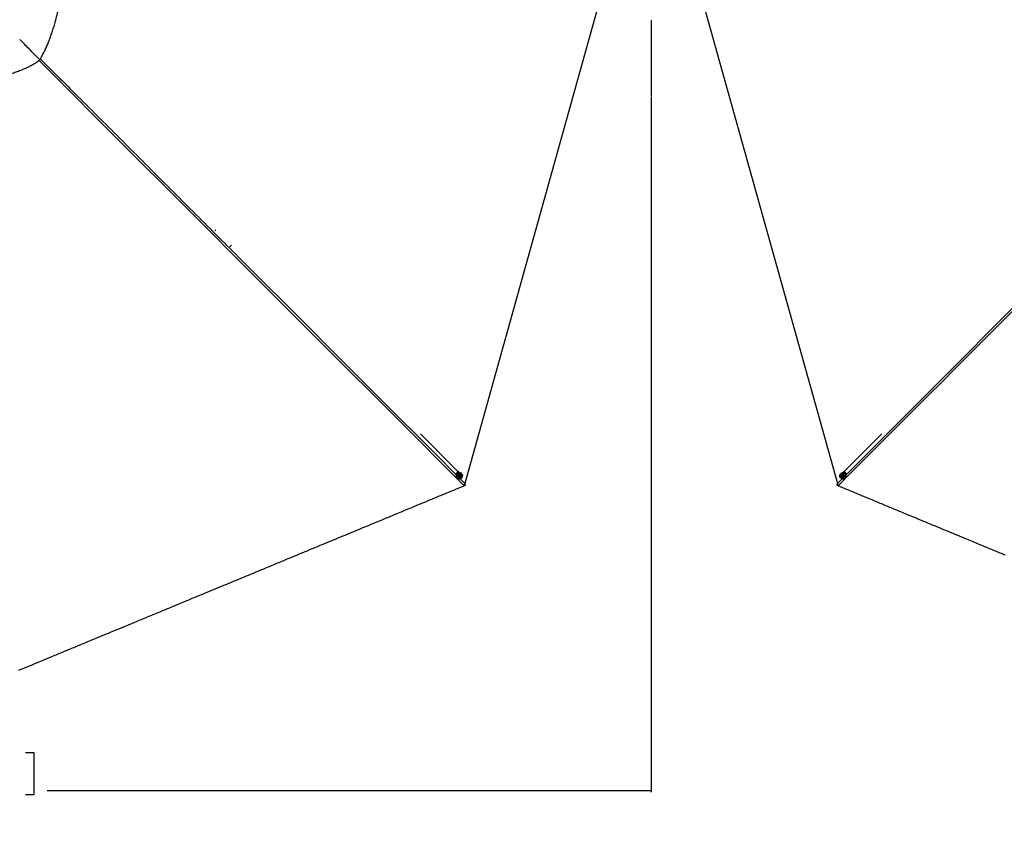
# Model space of a CAD drawing. Header units: millimetres. Extents: x 20 to 26560, y 40 to 18133.
# Tile 52 of 97: x 5538 to 11090, y 8462 to 13061. Entities that reach past the tile are written whole.
import ezdxf

# ---------------------------------------------------------------- set-up
doc = ezdxf.new("R2010")
doc.units = ezdxf.units.MM
doc.header["$LTSCALE"] = 2
doc.layers.add('COMPONENT_GEOMETRY', color=7, linetype='Continuous')
doc.styles.add('SLDTEXTSTYLE0', font='TXT', dxfattribs={"width": 0.75})
doc.dimstyles.new('SLDDIMSTYLE0', dxfattribs={"dimtxt": 150, "dimasz": 6.604, "dimexe": 0, "dimexo": 0.0625, "dimgap": 37.5, "dimtad": 0, "dimtih": 1, "dimtoh": 1, "dimdec": 1, "dimrnd": 1e-09, "dimzin": 12, "dimdsep": 46, "dimtxsty": 'SLDTEXTSTYLE0', "dimsah": 1, "dimcen": 0.09, "dimadec": 0, "dimazin": 3, "dimtfac": 1, "dimtdec": 1, "dimtofl": 0, "dimtmove": 0, "dimatfit": 3, "dimfxl": 1, "dimfrac": 2, "dimtolj": 1, "dimtzin": 12, "dimarcsym": 0})

# ---------------------------------------------------------------- blocks, each defined once
blk = doc.blocks.new('_D')
at = {"layer": 'COMPONENT_GEOMETRY', "color": 7}
for p, q in [((1221.2, 13261.9), (1221.2, 8705.5)), ((9098.5, 12624.4), (9098.5, 8705.5)), ((4748.9, 8927.8), (4703.2, 8927.8)), ((4703.2, 8927.8), (4703.2, 8689.7)), ((5570.8, 8927.8), (5616.5, 8927.8)), ((5616.5, 8927.8), (5616.5, 8689.7)), ((1221.2, 8711.8), (4627, 8711.8)), ((4703.2, 8689.7), (4748.9, 8689.7)), ((5616.5, 8689.7), (5570.8, 8689.7)), ((9098.5, 8711.8), (5692.6, 8711.8))]:
    blk.add_line(p, q, dxfattribs=at)
for points in [[(1221.2, 8711.8), (1227.8, 8710.8), (1227.8, 8712.8)], [(9098.5, 8711.8), (9091.9, 8712.8), (9091.9, 8710.8)]]:
    blk.add_solid(points, dxfattribs=at)
at = {"layer": 'COMPONENT_GEOMETRY', "color": 7, "char_height": 150, "attachment_point": 1, "style": 'SLDTEXTSTYLE0'}
for s, insert in [('12\'11.06"', (4748.9, 8883.1)), ('3938.6mm', (4667.5, 8658.7))]:
    blk.add_mtext(s, dxfattribs=dict(at, insert=insert))

msp = doc.modelspace()

# ---------------------------------------------------------------- linework, layer by layer
at = {"color": 7, "linetype": 'Continuous', "lineweight": 25}
for p, q in [((8816.15, 13196.65), (8047.56, 10446.52)), ((9380.77, 13196.65), (10149.36, 10446.52)), ((5650.6, 12833.72), (5650.56, 12833.76)), ((8003.98, 10501.67), (8001.73, 10503.92)), ((8011.69, 10511.54), (8009.7, 10513.53)), ((8011.8, 10511.4), (8011.69, 10511.54)), ((8024.55, 10494.53), (8024.36, 10494.72)), ((8029.75, 10500.65), (8028.96, 10501.44)), ((10167.96, 10501.44), (10167.17, 10500.65)), ((10172.56, 10494.72), (10172.37, 10494.53)), ((10185.12, 10511.4), (10185.23, 10511.54)), ((10185.23, 10511.54), (10187.23, 10513.53)), ((10192.94, 10501.67), (10195.19, 10503.92)), ((8004.21, 10476.69), (8005, 10475.9)), ((8010.93, 10481.29), (8011.12, 10481.1)), ((8015.91, 10487.74), (8018.58, 10489.94)), ((8016.33, 10484.45), (8015.91, 10487.74)), ((8017.11, 10484.67), (8016.26, 10484.97)), ((8019.43, 10483.35), (8016.33, 10484.45)), ((8018.65, 10484.12), (8017.11, 10484.67)), ((8018.58, 10489.94), (8021.68, 10488.84)), ((8019.99, 10485.22), (8018.65, 10484.12)), ((8018.65, 10484.12), (8019.43, 10483.35)), ((8022.1, 10485.55), (8019.43, 10483.35)), ((8021.33, 10486.32), (8019.99, 10485.22)), ((8020.97, 10489.09), (8021.12, 10487.97)), ((8021.12, 10487.97), (8021.33, 10486.32)), ((8021.33, 10486.32), (8022.1, 10485.55)), ((8021.68, 10488.84), (8022.1, 10485.55)), ((8052.01, 10437.12), (8046.08, 10443.04)), ((8047.56, 10446.52), (8046.37, 10442.52)), ((10150.84, 10443.04), (10144.91, 10437.12)), ((10150.55, 10442.52), (10149.36, 10446.52)), ((10174.62, 10486.22), (10175.72, 10489.32)), ((10175.39, 10486.99), (10174.62, 10486.22)), ((10176.82, 10483.55), (10174.62, 10486.22)), ((10175.39, 10486.99), (10175.94, 10488.54)), ((10176.49, 10485.66), (10175.39, 10486.99)), ((10175.72, 10489.32), (10179.01, 10489.74)), ((10175.94, 10488.54), (10176.24, 10489.38)), ((10177.59, 10484.32), (10176.49, 10485.66)), ((10177.59, 10484.32), (10176.82, 10483.55)), ((10180.11, 10483.97), (10176.82, 10483.55)), ((10179.24, 10484.53), (10177.59, 10484.32)), ((10179.01, 10489.74), (10181.21, 10487.06)), ((10180.36, 10484.67), (10179.24, 10484.53)), ((10181.21, 10487.06), (10180.11, 10483.97)), ((10185.8, 10481.1), (10185.99, 10481.29)), ((10191.92, 10475.9), (10192.71, 10476.69)), ((8052.01, 10437.12), (8052.17, 10436.71)), ((10144.91, 10437.12), (10144.75, 10436.71))]:
    msp.add_line(p, q, dxfattribs=at)
at = {"color": 8, "linetype": 'Continuous', "lineweight": 25}
for p, q in [((8009.16, 10514.07), (7798.12, 10725.11)), ((10187.76, 10514.07), (10398.8, 10725.11)), ((8003.98, 10501.67), (8005.06, 10500.59)), ((10192.94, 10501.67), (10191.86, 10500.59)), ((8021.71, 10472.37), (8047.56, 10446.52)), ((10149.36, 10446.52), (10175.3, 10472.47))]:
    msp.add_line(p, q, dxfattribs=at)
at = {"color": 8, "linetype": 'Continuous', "lineweight": 25, "flags": 128}
for points in [[(8044.4, 10433.18), (7654.66, 10822.93), (7264.92, 11212.68), (6875.19, 11602.43), (6485.45, 11992.18), (6095.73, 12381.94), (5706.05, 12771.73), (5646.82, 12831.07)], [(10201.85, 10499.02), (11674.55, 11971.64), (11874.28, 12171.35), (12074.02, 12371.05), (12273.77, 12570.74), (12473.54, 12770.41), (12543.49, 12840.29)], [(6643.1, 11875.3), (6640.21, 11871.9), (6637.36, 11868.88)], [(8016.43, 10505.89), (8011.8, 10511.4), (8011.8, 10511.4), (8011.8, 10511.4)], [(10180.38, 10505.76), (10185.12, 10511.4), (10185.12, 10511.4), (10185.12, 10511.4)]]:
    msp.add_lwpolyline(points, dxfattribs=at)
at = {"color": 7, "linetype": 'Continuous', "lineweight": 25, "flags": 128}
for points in [[(8028.96, 10501.44), (8026.37, 10503.52), (8023.39, 10505.01), (8020.12, 10505.84), (8016.71, 10505.99), (8013.29, 10505.45), (8010.01, 10504.23), (8007, 10502.4), (8004.38, 10500.01), (8002.26, 10497.18), (8000.73, 10494.02), (7999.84, 10490.66), (7999.65, 10487.23), (8000.14, 10483.87), (8001.31, 10480.73), (8003.1, 10477.92), (8004.21, 10476.69)], [(8029.75, 10500.65), (8031.83, 10498.06), (8033.32, 10495.07), (8034.16, 10491.8), (8034.31, 10488.39), (8033.76, 10484.98), (8032.55, 10481.7), (8030.71, 10478.69), (8028.33, 10476.07), (8025.5, 10473.95), (8022.34, 10472.41), (8018.97, 10471.53), (8015.54, 10471.33), (8012.18, 10471.83), (8009.04, 10472.99), (8006.24, 10474.79), (8003.89, 10477.13), (8002.1, 10479.94), (8000.93, 10483.08), (8000.44, 10486.43), (8000.64, 10489.87), (8001.52, 10493.23), (8003.05, 10496.39), (8005.17, 10499.22), (8007.79, 10501.61), (8010.8, 10503.44), (8014.08, 10504.66), (8017.5, 10505.2), (8020.91, 10505.05), (8024.18, 10504.21), (8027.17, 10502.73), (8029.75, 10500.65)], [(8029.57, 10500.26), (8027.04, 10502.3), (8024.12, 10503.75), (8020.93, 10504.57), (8017.6, 10504.71), (8014.26, 10504.18), (8011.05, 10503), (8008.11, 10501.2), (8005.55, 10498.87), (8003.48, 10496.11), (8001.98, 10493.02), (8001.12, 10489.73), (8000.92, 10486.38), (8001.41, 10483.1), (8002.55, 10480.03), (8004.3, 10477.29), (8006.59, 10475), (8009.33, 10473.24), (8012.4, 10472.1), (8015.68, 10471.62), (8019.03, 10471.81), (8022.32, 10472.68), (8025.41, 10474.17), (8028.18, 10476.25), (8030.51, 10478.81), (8032.3, 10481.75), (8033.49, 10484.95), (8034.02, 10488.29), (8033.87, 10491.63), (8033.06, 10494.82), (8031.6, 10497.74), (8029.57, 10500.26)], [(8023.4, 10480.86), (8025.17, 10482.75), (8026.4, 10485.01), (8026.99, 10487.48), (8026.9, 10489.97), (8026.15, 10492.3), (8024.77, 10494.31), (8022.88, 10495.83), (8020.61, 10496.75), (8018.14, 10497.02), (8015.65, 10496.6), (8013.32, 10495.53), (8011.32, 10493.88), (8009.81, 10491.79), (8008.89, 10489.4), (8008.63, 10486.9), (8009.06, 10484.46), (8010.14, 10482.27), (8011.79, 10480.5), (8013.88, 10479.26), (8016.27, 10478.66), (8018.78, 10478.74), (8021.21, 10479.49), (8023.4, 10480.86)], [(10191.92, 10475.9), (10189.33, 10473.82), (10186.34, 10472.33), (10183.08, 10471.49), (10179.67, 10471.34), (10176.25, 10471.89), (10172.97, 10473.1), (10169.96, 10474.94), (10167.34, 10477.32), (10165.22, 10480.15), (10163.68, 10483.31), (10162.8, 10486.68), (10162.6, 10490.11), (10163.1, 10493.46), (10164.27, 10496.61), (10166.06, 10499.41), (10168.41, 10501.76), (10171.21, 10503.55), (10174.35, 10504.72), (10177.71, 10505.21), (10181.14, 10505.01), (10184.5, 10504.13), (10187.67, 10502.6), (10190.5, 10500.48), (10192.88, 10497.86), (10194.71, 10494.85), (10195.93, 10491.56), (10196.47, 10488.15), (10196.32, 10484.74), (10195.49, 10481.47), (10194, 10478.48), (10191.92, 10475.9)], [(10191.54, 10476.08), (10193.57, 10478.61), (10195.02, 10481.53), (10195.84, 10484.72), (10195.99, 10488.05), (10195.45, 10491.39), (10194.27, 10494.6), (10192.47, 10497.54), (10190.15, 10500.1), (10187.38, 10502.17), (10184.29, 10503.67), (10181, 10504.53), (10177.65, 10504.73), (10174.37, 10504.24), (10171.3, 10503.1), (10168.56, 10501.35), (10166.27, 10499.06), (10164.52, 10496.32), (10163.37, 10493.25), (10162.89, 10489.97), (10163.08, 10486.62), (10163.95, 10483.33), (10165.45, 10480.24), (10167.52, 10477.47), (10170.08, 10475.14), (10173.02, 10473.35), (10176.23, 10472.16), (10179.56, 10471.63), (10182.9, 10471.78), (10186.09, 10472.59), (10189.01, 10474.05), (10191.54, 10476.08)], [(10192.71, 10476.69), (10194.79, 10479.28), (10196.28, 10482.26), (10197.11, 10485.53), (10197.26, 10488.94), (10196.72, 10492.36), (10195.5, 10495.64), (10193.67, 10498.65), (10191.29, 10501.27), (10188.46, 10503.39), (10185.29, 10504.92), (10181.93, 10505.8), (10178.5, 10506), (10175.14, 10505.51), (10172, 10504.34), (10169.2, 10502.55), (10167.96, 10501.44)], [(10172.13, 10482.25), (10174.02, 10480.48), (10176.28, 10479.25), (10178.75, 10478.66), (10181.24, 10478.74), (10183.58, 10479.5), (10185.58, 10480.88), (10187.1, 10482.77), (10188.02, 10485.03), (10188.29, 10487.5), (10187.87, 10490), (10186.8, 10492.33), (10185.16, 10494.33), (10183.06, 10495.84), (10180.68, 10496.76), (10178.17, 10497.02), (10175.73, 10496.59), (10173.55, 10495.51), (10171.77, 10493.86), (10170.53, 10491.77), (10169.93, 10489.38), (10170.01, 10486.87), (10170.76, 10484.44), (10172.13, 10482.25)], [(8021.79, 10483.17), (8022.98, 10484.59), (8023.57, 10486.32), (8023.46, 10488.1), (8022.67, 10489.66), (8021.33, 10490.76), (8019.63, 10491.23), (8017.84, 10491.01), (8016.22, 10490.12), (8015.03, 10488.7), (8014.45, 10486.97), (8014.55, 10485.19), (8015.34, 10483.63), (8016.68, 10482.53), (8018.38, 10482.05), (8020.17, 10482.28), (8021.79, 10483.17)], [(8046.37, 10442.52), (8049.16, 10439.73), (8052.17, 10436.71)], [(10144.75, 10436.71), (10147.53, 10439.5), (10150.55, 10442.52)], [(10174.44, 10483.86), (10175.86, 10482.67), (10177.59, 10482.08), (10179.37, 10482.19), (10180.93, 10482.98), (10182.03, 10484.32), (10182.51, 10486.02), (10182.28, 10487.81), (10181.39, 10489.43), (10179.97, 10490.62), (10178.24, 10491.2), (10176.46, 10491.1), (10174.9, 10490.31), (10173.8, 10488.97), (10173.32, 10487.27), (10173.55, 10485.48), (10174.44, 10483.86)], [(5533.59, 9393.17), (5549.11, 9399.6), (5556.87, 9402.81), (5564.62, 9406.02), (5580.14, 9412.45), (5587.9, 9415.66), (5603.42, 9422.09), (5611.18, 9425.31), (5626.69, 9431.73), (5634.45, 9434.95), (5642.21, 9438.16), (5657.73, 9444.59), (5665.49, 9447.8), (5681.01, 9454.23), (5688.76, 9457.44), (5704.28, 9463.87), (5712.04, 9467.09), (5719.8, 9470.3), (5735.32, 9476.73), (5743.08, 9479.94), (5758.59, 9486.37), (5766.35, 9489.58), (5781.87, 9496.01), (5789.63, 9499.22), (5805.15, 9505.65), (5812.9, 9508.87), (5820.66, 9512.08), (5836.18, 9518.51), (5843.94, 9521.72), (5859.46, 9528.15), (5867.22, 9531.36), (5882.73, 9537.79), (5890.49, 9541), (5898.25, 9544.22), (5913.77, 9550.65), (5921.53, 9553.86), (5937.04, 9560.29), (5944.8, 9563.5), (5960.32, 9569.93), (5968.08, 9573.14), (5975.84, 9576.36), (5991.36, 9582.78), (5999.11, 9586), (6014.63, 9592.42), (6022.39, 9595.64), (6037.91, 9602.07), (6045.67, 9605.28), (6053.43, 9608.49), (6068.94, 9614.92), (6076.7, 9618.13), (6092.22, 9624.56), (6099.98, 9627.78), (6115.5, 9634.2), (6123.26, 9637.42), (6138.77, 9643.85), (6146.53, 9647.06), (6154.29, 9650.27), (6169.81, 9656.7), (6177.57, 9659.91), (6193.08, 9666.34), (6200.84, 9669.56), (6216.36, 9675.98), (6224.12, 9679.2), (6231.88, 9682.41), (6247.4, 9688.84), (6255.15, 9692.05), (6270.67, 9698.48), (6278.43, 9701.69), (6293.95, 9708.12), (6301.71, 9711.34), (6309.47, 9714.55), (6324.98, 9720.98), (6332.74, 9724.19), (6348.26, 9730.62), (6356.02, 9733.83), (6371.54, 9740.26), (6379.29, 9743.47), (6394.81, 9749.9), (6402.57, 9753.11), (6410.33, 9756.33), (6425.85, 9762.76), (6433.61, 9765.97), (6449.12, 9772.4), (6456.88, 9775.61), (6472.4, 9782.04), (6480.16, 9785.25), (6487.92, 9788.47), (6503.43, 9794.89), (6511.19, 9798.11), (6526.71, 9804.54), (6534.47, 9807.75), (6549.99, 9814.18), (6557.75, 9817.39), (6565.5, 9820.6), (6581.02, 9827.03), (6588.78, 9830.25), (6604.3, 9836.67), (6612.06, 9839.89), (6627.57, 9846.31), (6635.33, 9849.53), (6643.09, 9852.74), (6658.61, 9859.17), (6666.37, 9862.38), (6681.89, 9868.81), (6689.65, 9872.02), (6705.16, 9878.45), (6712.92, 9881.67), (6728.44, 9888.09), (6736.2, 9891.31), (6743.96, 9894.52), (6759.47, 9900.95), (6767.23, 9904.16), (6782.75, 9910.59), (6790.51, 9913.8), (6806.03, 9920.23), (6813.79, 9923.45), (6821.54, 9926.66), (6837.06, 9933.09), (6844.82, 9936.3), (6860.34, 9942.73), (6868.1, 9945.94), (6883.61, 9952.37), (6891.37, 9955.58), (6899.13, 9958.8), (6914.65, 9965.22), (6922.41, 9968.44), (6937.93, 9974.87), (6945.68, 9978.08), (6961.2, 9984.51), (6968.96, 9987.72), (6976.72, 9990.93), (6992.24, 9997.36), (7000, 10000.58), (7015.51, 10007), (7023.27, 10010.22), (7038.79, 10016.64), (7046.55, 10019.86), (7062.07, 10026.29), (7069.82, 10029.5), (7077.58, 10032.71), (7093.1, 10039.14), (7100.86, 10042.36), (7116.38, 10048.78), (7124.14, 10052), (7139.65, 10058.42), (7147.41, 10061.64), (7155.17, 10064.85), (7170.69, 10071.28), (7178.45, 10074.49), (7193.97, 10080.92), (7201.72, 10084.13), (7217.24, 10090.56), (7225, 10093.78), (7232.76, 10096.99), (7248.28, 10103.42), (7256.04, 10106.63), (7271.55, 10113.06), (7279.31, 10116.27), (7294.83, 10122.7), (7302.59, 10125.91), (7318.11, 10132.34), (7325.86, 10135.55), (7333.62, 10138.77), (7349.14, 10145.2), (7356.9, 10148.41), (7372.42, 10154.84), (7380.18, 10158.05), (7395.69, 10164.48), (7403.45, 10167.69), (7411.21, 10170.91), (7426.73, 10177.33), (7434.49, 10180.55), (7450, 10186.97), (7457.76, 10190.19), (7473.28, 10196.62), (7481.04, 10199.83), (7488.8, 10203.04), (7504.32, 10209.47), (7512.08, 10212.68), (7527.59, 10219.11), (7535.35, 10222.33), (7550.87, 10228.75), (7558.63, 10231.97), (7566.39, 10235.18), (7581.9, 10241.61), (7589.66, 10244.82), (7605.18, 10251.25), (7612.94, 10254.46), (7628.46, 10260.89), (7636.22, 10264.11), (7651.73, 10270.53), (7659.49, 10273.75), (7667.25, 10276.96), (7682.77, 10283.39), (7690.53, 10286.6), (7706.04, 10293.03), (7713.8, 10296.24), (7729.32, 10302.67), (7737.08, 10305.88), (7744.84, 10309.1), (7760.36, 10315.53), (7768.11, 10318.74), (7783.63, 10325.17), (7791.39, 10328.38), (7806.91, 10334.81), (7814.67, 10338.02), (7822.43, 10341.24), (7837.94, 10347.66), (7845.7, 10350.88), (7861.22, 10357.3), (7868.98, 10360.52), (7884.5, 10366.95), (7892.26, 10370.16), (7900.01, 10373.37), (7915.53, 10379.8), (7923.29, 10383.01), (7938.81, 10389.44), (7946.57, 10392.66), (7962.08, 10399.08), (7969.84, 10402.3), (7985.36, 10408.72), (7993.12, 10411.94), (8000.88, 10415.15), (8016.4, 10421.58), (8024.15, 10424.79), (8034.28, 10428.99), (8044.4, 10433.18)], [(10152.52, 10433.18), (10156.4, 10431.57), (10171.92, 10425.15), (10187.43, 10418.72), (10195.19, 10415.5), (10210.71, 10409.08), (10218.47, 10405.86), (10226.23, 10402.65), (10241.74, 10396.22), (10249.5, 10393.01), (10265.02, 10386.58), (10272.78, 10383.37), (10288.3, 10376.94), (10296.06, 10373.73), (10303.81, 10370.51), (10319.33, 10364.08), (10327.09, 10360.87), (10342.61, 10354.44), (10350.37, 10351.23), (10365.89, 10344.8), (10373.64, 10341.59), (10389.16, 10335.16), (10396.92, 10331.95), (10404.68, 10328.73), (10420.2, 10322.31), (10427.96, 10319.09), (10443.47, 10312.66), (10451.23, 10309.45), (10466.75, 10303.02), (10474.51, 10299.81), (10482.27, 10296.59), (10497.78, 10290.17), (10505.54, 10286.95), (10521.06, 10280.53), (10528.82, 10277.31), (10544.34, 10270.88), (10552.1, 10267.67), (10559.85, 10264.46), (10575.37, 10258.03), (10583.13, 10254.82), (10598.65, 10248.39), (10606.41, 10245.17), (10621.92, 10238.75), (10629.68, 10235.53), (10645.2, 10229.11), (10652.96, 10225.89), (10660.72, 10222.68), (10676.24, 10216.25), (10684, 10213.04), (10699.51, 10206.61), (10707.27, 10203.4), (10722.79, 10196.97), (10730.55, 10193.75), (10738.31, 10190.54), (10753.82, 10184.11), (10761.58, 10180.9), (10777.1, 10174.47), (10784.86, 10171.26), (10800.38, 10164.83), (10808.14, 10161.62), (10815.89, 10158.4), (10831.41, 10151.98), (10839.17, 10148.76), (10854.69, 10142.33), (10862.45, 10139.12), (10877.96, 10132.69), (10885.72, 10129.48), (10893.48, 10126.27), (10909, 10119.84), (10916.76, 10116.62), (10932.28, 10110.2), (10940.03, 10106.98), (10955.55, 10100.56), (10963.31, 10097.34), (10978.83, 10090.91), (10986.59, 10087.7), (10994.35, 10084.49), (11009.86, 10078.06), (11017.62, 10074.85), (11033.14, 10068.42), (11040.9, 10065.2), (11056.42, 10058.78), (11064.18, 10055.56), (11071.93, 10052.35), (11087.45, 10045.92), (11095.21, 10042.71)]]:
    msp.add_lwpolyline(points, dxfattribs=at)
at = {"color": 8, "linetype": 'Continuous', "lineweight": 25}
for centre, radius, start, end in [((6666.27, 11839.44), 81.89, 312.64333, 323.76827), ((7964.09, 10541.19), 56.16, 305.30905, 315.26767), ((8009.02, 10512.92), 0.91, 42.23071, 90.64991), ((10187.9, 10512.92), 0.91, 89.35009, 137.76929), ((10233.45, 10541.92), 57.12, 224.81577, 234.60751)]:
    msp.add_arc(centre, radius, start, end, dxfattribs=at)
at = {"color": 7, "linetype": 'Continuous', "lineweight": 25}
for centre, radius, start, end in [((7960.72, 10544.83), 57.38, 305.36599, 327.58493), ((7966.29, 10539.92), 53.71, 314.57548, 327.92744), ((8017.99, 10487.66), 9.51, 47.94121, 222.05879), ((8004.31, 10517.26), 5.8, 326.59903, 347.12465), ((10178.93, 10487.66), 9.51, 317.94121, 132.05879), ((10230.63, 10539.92), 53.71, 212.07256, 225.42452), ((10192.41, 10517.18), 5.6, 192.49261, 213.7837), ((10236.21, 10544.83), 57.38, 212.41507, 234.63401), ((8017.99, 10487.18), 2.67, 228.78587, 250.5584), ((8018.06, 10487.5), 2.99, 251.42653, 310.20824), ((8018.05, 10487.62), 3.08, 308.92669, 6.47856), ((8018.42, 10487.63), 2.71, 7.08265, 35.69253), ((10178.78, 10487.59), 2.99, 161.42653, 220.20824), ((10178.45, 10487.65), 2.67, 138.78587, 160.5584), ((10178.89, 10487.6), 3.08, 218.92669, 276.47856), ((10178.9, 10487.22), 2.71, 277.08265, 305.69253)]:
    msp.add_arc(centre, radius, start, end, dxfattribs=at)
at = {"color": 8, "linetype": 'Continuous', "lineweight": 25}
for centre, major_axis, start_param, end_param in [((7996.36, 10509.29), (15.1, 15.66), 4.2445425, 4.7060585), ((10200.57, 10509.29), (-15.1, 15.66), 1.5771268, 2.0386428)]:
    msp.add_ellipse(centre, major_axis=major_axis, ratio=0.3494511, start_param=start_param, end_param=end_param, dxfattribs=at)
at = {"color": 7, "linetype": 'Continuous', "lineweight": 25}
for centre, major_axis, ratio, start_param, end_param in [((7996.36, 10509.29), (15.66, 15.1), 0.3494511, 4.7187194, 5.326965), ((8006.02, 10512.36), (4.31, 4.17), 0.3494655, 5.3264939, 5.8192511), ((10190.9, 10512.36), (4.31, -4.17), 0.3494655, 3.6055268, 4.0982841), ((10200.57, 10509.29), (15.66, -15.1), 0.3494511, 4.097813, 4.7060585)]:
    msp.add_ellipse(centre, major_axis=major_axis, ratio=ratio, start_param=start_param, end_param=end_param, dxfattribs=at)
for points, knots in [([(5650.56, 12833.76), (5654.16, 12839.92), (5661.32, 12852.14), (5671.42, 12871.13), (5681.51, 12891.48), (5691.46, 12913.28), (5701.62, 12937.57), (5711.39, 12963.18), (5720.73, 12990.08), (5729.3, 13017.14), (5738.76, 13049.73), (5748.68, 13087.81), (5758.81, 13131.28), (5768.03, 13174.48), (5776.66, 13217.22), (5782.31, 13245.59), (5785.11, 13259.63)], [0, 0, 0, 0, 0.0494119, 0.0980934, 0.1462094, 0.2023845, 0.2581693, 0.3212605, 0.3841795, 0.4470084, 0.5097608, 0.6099102, 0.7094713, 0.8079894, 0.9049706, 1, 1, 1, 1]), ([(5650.56, 12833.76), (5630.55, 12854.58), (5592.96, 12893.69), (5555.24, 12931.96), (5537.6, 12949.86)], [0, 0, 0, 0, 0.5323412, 1, 1, 1, 1]), ([(5225.57, 12660.86), (5233.19, 12665.36), (5248.34, 12674.29), (5271.99, 12686.01), (5295.94, 12696.55), (5320.22, 12705.99), (5347.27, 12715.44), (5377.09, 12724.84), (5409.6, 12734.32), (5440.51, 12743.07), (5469.68, 12751.5), (5497.03, 12759.85), (5524.07, 12768.87), (5548.92, 12778.16), (5571.58, 12787.72), (5592.12, 12797.46), (5612.21, 12808.29), (5631.89, 12820.24), (5644.32, 12829.2), (5650.6, 12833.72)], [0, 0, 0, 0, 0.0579398, 0.11502636, 0.17159504, 0.227887, 0.28405755, 0.35754112, 0.43095361, 0.50421282, 0.56643507, 0.62838888, 0.69005221, 0.75147387, 0.80053783, 0.84968401, 0.89911558, 0.9491054, 1, 1, 1, 1]), ([(8001.73, 10503.92), (8001.69, 10503.96), (8001.59, 10504.06), (8001.45, 10504.2), (8001.32, 10504.33), (8001.23, 10504.42), (8001.2, 10504.45), (8001.19, 10504.46)], [0, 0, 0, 0, 0.2147331, 0.4294667, 0.6441866, 0.8588769, 1, 1, 1, 1]), ([(8012.56, 10513.38), (8012.56, 10513.34), (8012.53, 10513.14), (8012.36, 10512.72), (8012.08, 10512.16), (8011.84, 10511.77), (8011.7, 10511.56), (8011.69, 10511.54)], [0, 0, 0, 0, 0.0756901, 0.420191, 0.6938953, 0.972806, 1, 1, 1, 1]), ([(10184.36, 10513.38), (10184.37, 10513.34), (10184.4, 10513.14), (10184.56, 10512.72), (10184.84, 10512.16), (10185.08, 10511.77), (10185.22, 10511.56), (10185.23, 10511.54)], [0, 0, 0, 0, 0.0756901, 0.420191, 0.6938953, 0.972806, 1, 1, 1, 1]), ([(10195.19, 10503.92), (10195.24, 10503.96), (10195.33, 10504.06), (10195.47, 10504.2), (10195.6, 10504.33), (10195.69, 10504.42), (10195.72, 10504.45), (10195.74, 10504.46)], [0, 0, 0, 0, 0.2147331, 0.4294667, 0.6441866, 0.8588769, 1, 1, 1, 1]), ([(8052.17, 10436.71), (8051.56, 10436.41), (8050.32, 10435.8), (8048.39, 10434.91), (8046.42, 10434.03), (8045.08, 10433.46), (8044.4, 10433.18)], [0, 0, 0, 0, 0.2445627, 0.4896862, 0.7445268, 1, 1, 1, 1]), ([(10152.52, 10433.18), (10151.87, 10433.45), (10150.58, 10433.99), (10148.64, 10434.86), (10146.69, 10435.76), (10145.39, 10436.4), (10144.75, 10436.71)], [0, 0, 0, 0, 0.2445592, 0.489677, 0.7445214, 1, 1, 1, 1])]:
    msp.add_open_spline(points, degree=3, knots=knots, dxfattribs=at)
at = {"color": 8, "linetype": 'Continuous', "lineweight": 25}
for points, knots in [([(5653.99, 12839.73), (5713.45, 12780.32), (5857.67, 12636.23), (6086.58, 12407.36), (6340.8, 12153.19), (6595, 11899.02), (7146.44, 11347.62), (7613.13, 10880.94), (7995.09, 10498.99)], [0, 0, 0, 0, 0.0761644, 0.1847503, 0.2933362, 0.4019221, 0.510508, 1, 1, 1, 1]), ([(12550.68, 12831.65), (12530.74, 12811.68), (12381.05, 12661.68), (12101.15, 12381.97), (11711.48, 11992.17), (11321.73, 11602.43), (10932, 11212.68), (10542.26, 10822.93), (10282.43, 10563.1), (10152.52, 10433.18)], [0, 0, 0, 0, 0.0249658, 0.1874713, 0.349977, 0.5124828, 0.6749885, 0.8374943, 1, 1, 1, 1])]:
    msp.add_open_spline(points, degree=3, knots=knots, dxfattribs=at)
at = {"layer": 'COMPONENT_GEOMETRY', "color": 7}
msp.add_line((9098.46, 13057.43), (9098.46, 12626.94), dxfattribs=at)

# ---------------------------------------------------------------- dimensions: what is measured, and where the dimension line sits
dim = msp.add_linear_dim(base=(9098.46, 8711.8), p1=(1221.17, 13264.43), p2=(9098.46, 12626.94), dimstyle='SLDDIMSTYLE0', dxfattribs=at)
dim.commit()
dim.dimension.update_dxf_attribs({"geometry": '_D', "text_midpoint": (5159.81, 8711.8), "dimtype": 160})

doc.saveas('drawing.dxf')
